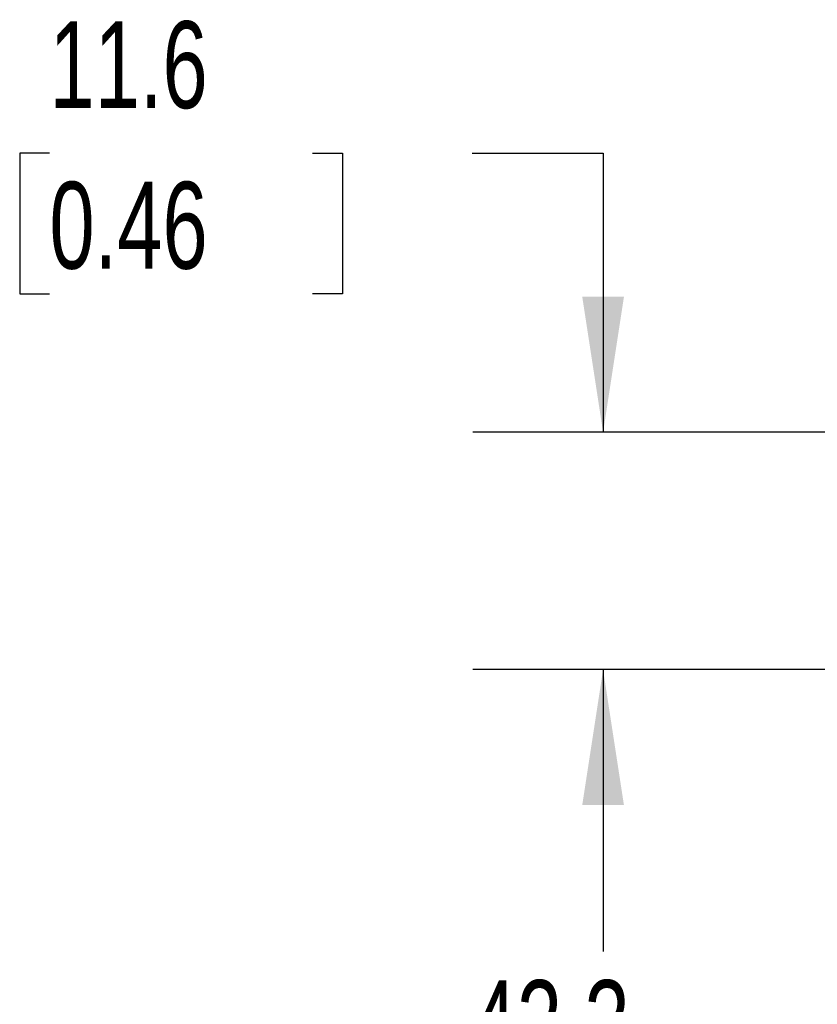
# Model space of a CAD drawing. Header units: millimetres. Extents: x 13 to 546, y 13 to 419.
# Tile 4 of 21: x 249 to 288, y 169 to 217. Entities that reach past the tile are written whole.
import ezdxf

# ---------------------------------------------------------------- set-up
doc = ezdxf.new("R2010")
doc.units = ezdxf.units.MM
doc.header["$LTSCALE"] = 2
doc.layers.add('DIMENSIONS', color=140, linetype='Continuous', lineweight=25)
doc.styles.add('SLDTEXTSTYLE0', font='TXT', dxfattribs={"width": 0.7})
doc.dimstyles.new('SLDDIMSTYLE0', dxfattribs={"dimtxt": 4.316016, "dimasz": 6.604, "dimexe": 0, "dimexo": 0.0625, "dimgap": 1.079004, "dimtad": 0, "dimtih": 1, "dimtoh": 1, "dimrnd": 1e-09, "dimzin": 12, "dimdsep": 46, "dimtxsty": 'SLDTEXTSTYLE0', "dimsah": 1, "dimcen": 0.09, "dimadec": 0, "dimazin": 3, "dimtfac": 1, "dimtofl": 0, "dimtmove": 0, "dimatfit": 3, "dimfxl": 0, "dimfrac": 2, "dimtolj": 1, "dimtzin": 12, "dimarcsym": 0})
doc.dimstyles.new('SLDDIMSTYLE1', dxfattribs={"dimtxt": 4.316016, "dimasz": 6.604, "dimexe": 0, "dimexo": 0.0625, "dimgap": 1.079004, "dimtad": 0, "dimtih": 1, "dimtoh": 1, "dimrnd": 1e-09, "dimzin": 12, "dimdsep": 46, "dimtxsty": 'SLDTEXTSTYLE0', "dimsah": 1, "dimcen": 0.09, "dimadec": 0, "dimazin": 3, "dimtfac": 1, "dimtmove": 0, "dimatfit": 0, "dimfxl": 0, "dimfrac": 2, "dimtolj": 1, "dimtzin": 12, "dimarcsym": 0})

# ---------------------------------------------------------------- blocks, each defined once
blk = doc.blocks.new('_D_4')
at = {"layer": 'DIMENSIONS'}
for p, q in [((301.219, 185.434), (271.326, 185.434)), ((277.676, 185.434), (277.676, 171.699)), ((271.264, 163.874), (269.814, 163.874)), ((269.814, 163.874), (269.814, 157.014)), ((284.089, 163.874), (285.538, 163.874)), ((285.538, 163.874), (285.538, 157.014)), ((269.814, 157.014), (271.264, 157.014)), ((285.538, 157.014), (284.089, 157.014)), ((277.676, 143.139), (277.676, 156.048)), ((321.028, 143.139), (271.326, 143.139))]:
    blk.add_line(p, q, dxfattribs=at)
for points in [[(277.676, 185.434), (276.66, 178.83), (278.692, 178.83)], [(277.676, 143.139), (278.692, 149.743), (276.66, 149.743)]]:
    blk.add_solid(points, dxfattribs=at)
at = {"layer": 'DIMENSIONS', "char_height": 4.2333, "attachment_point": 1, "style": 'SLDTEXTSTYLE0'}
for s, insert in [('42.3', (271.264, 170.297)), ('1.67', (271.264, 162.471))]:
    blk.add_mtext(s, dxfattribs=dict(at, insert=insert))
blk = doc.blocks.new('_D_5')
at = {"layer": 'DIMENSIONS'}
for p, q in [((250.697, 210.607), (249.248, 210.607)), ((249.248, 210.607), (249.248, 203.747)), ((263.523, 210.607), (264.972, 210.607)), ((264.972, 210.607), (264.972, 203.747)), ((271.304, 210.607), (277.676, 210.607)), ((277.676, 210.607), (277.676, 196.997)), ((249.248, 203.747), (250.697, 203.747)), ((264.972, 203.747), (263.523, 203.747)), ((298.489, 196.997), (271.326, 196.997)), ((301.219, 185.434), (271.326, 185.434)), ((277.676, 185.434), (277.676, 172.734))]:
    blk.add_line(p, q, dxfattribs=at)
for points in [[(277.676, 196.997), (278.692, 203.601), (276.66, 203.601)], [(277.676, 185.434), (276.66, 178.83), (278.692, 178.83)]]:
    blk.add_solid(points, dxfattribs=at)
at = {"layer": 'DIMENSIONS', "char_height": 4.2333, "attachment_point": 1, "style": 'SLDTEXTSTYLE0'}
for s, insert in [('11.6', (250.697, 217.03)), ('0.46', (250.697, 209.205))]:
    blk.add_mtext(s, dxfattribs=dict(at, insert=insert))

msp = doc.modelspace()

# ---------------------------------------------------------------- dimensions: what is measured, and where the dimension line sits
at = {"layer": 'DIMENSIONS'}
for base, p1, p2, dimstyle, picture, middle in [((277.676, 196.997), (303.759, 185.434), (301.029, 196.997), 'SLDDIMSTYLE1', '_D_5', (277.676, 210.607)), ((277.6763, 143.139), (303.759, 185.4343), (323.5684, 143.139), 'SLDDIMSTYLE0', '_D_4', (277.6763, 163.8737))]:
    dim = msp.add_linear_dim(base=base, p1=p1, p2=p2, angle=90, dimstyle=dimstyle, dxfattribs=at)
    dim.commit()
    dim.dimension.update_dxf_attribs({"geometry": picture, "text_midpoint": middle, "dimtype": 160})

doc.saveas('drawing.dxf')
